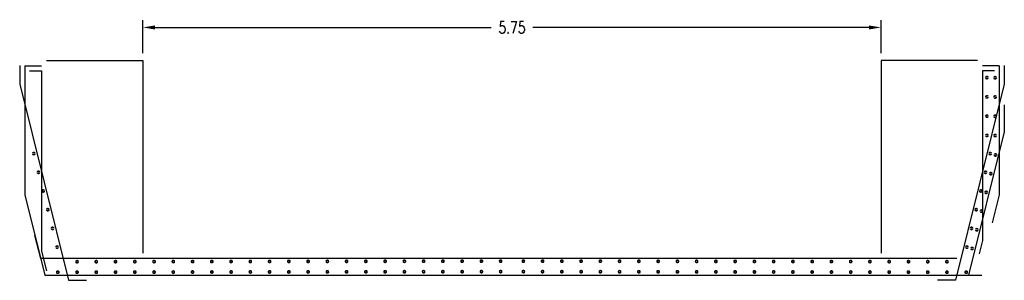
# Model space of a CAD drawing. Header units: metres. Extents: x 719936 to 720643, y 9143565 to 9144018.
# Tile 52 of 56: x 720600.69 to 720608.36, y 9143934.27 to 9143936.3. Entities that reach past the tile are written whole.
import ezdxf

# ---------------------------------------------------------------- set-up
doc = ezdxf.new("R2010")
doc.units = ezdxf.units.M
for name, color, linetype in [('2MURO', 2, 'Continuous'), ('AIR_NOTAS A-3', 7, 'Continuous'), ('Layer2 (.10)', 1, 'Continuous')]:
    doc.layers.add(name, color=color, linetype=linetype)
doc.layers.add('punto 01', color=4, linetype='Continuous', lineweight=5)
doc.styles.add('SIMPLEX', font='simplex.shx', dxfattribs={"width": 0.75})
doc.dimstyles.new('ART -75-A3-horiz', dxfattribs={"dimscale": 0.075, "dimtxt": 1.25, "dimasz": 1.25, "dimexe": 0.75, "dimexo": 0.75, "dimgap": 0.75, "dimtad": 0, "dimtih": 1, "dimtoh": 1, "dimzin": 1, "dimdsep": 46, "dimtxsty": 'SIMPLEX', "dimcen": 0.75, "dimdle": 1.5, "dimclrd": 1, "dimclre": 1, "dimclrt": 7, "dimadec": 0, "dimazin": 0, "dimtfac": 1, "dimtofl": 0, "dimtmove": 2, "dimatfit": 3, "dimfxl": 1.5, "dimtolj": 1, "dimtzin": 1, "dimarcsym": 0})

# ---------------------------------------------------------------- blocks, each defined once
blk = doc.blocks.new('*U779')
at = {"layer": 'punto 01', "color": 2, "const_width": 0.0125}
blk.add_lwpolyline([(0.0088, 0, 1), (-0.0088, 0, 1)], format="xyb", close=True, dxfattribs=at)
blk = doc.blocks.new('*U778')
at = {"layer": '2MURO', "color": 0, "linetype": 'ByBlock', "lineweight": -2, "transparency": 16777216}
for p in [(0, 0.75), (0, 0.6), (0, 0.45), (0, 0.3), (0, 0.15), (0, 0)]:
    blk.add_blockref('*U779', p, dxfattribs=at)
blk = doc.blocks.new('*U781')
at = {"layer": 'punto 01', "color": 2, "const_width": 0.0125}
blk.add_lwpolyline([(0.0088, 0, 1), (-0.0088, 0, 1)], format="xyb", close=True, dxfattribs=at)
blk = doc.blocks.new('*U780')
at = {"layer": '2MURO', "color": 0, "linetype": 'ByBlock', "lineweight": -2, "transparency": 16777216}
for p in [(0, 3.45), (0, 3.3), (0, 3.15), (0, 3), (0, 2.85), (0, 2.7), (0, 2.55), (0, 2.4), (0, 2.25), (0, 2.1), (0, 1.95), (0, 1.8), (0, 1.65), (0, 1.5), (0, 1.35), (0, 1.2), (0, 1.05), (0, 0.9), (0, 0.75), (0, 0.6), (0, 0.45), (0, 0.3), (0, 0.15), (0, 0)]:
    blk.add_blockref('*U781', p, dxfattribs=at)
blk = doc.blocks.new('*U783')
at = {"layer": 'punto 01', "color": 2, "const_width": 0.0125}
blk.add_lwpolyline([(0.0088, 0, 1), (-0.0088, 0, 1)], format="xyb", close=True, dxfattribs=at)
blk = doc.blocks.new('*U782')
at = {"layer": '2MURO', "color": 0, "linetype": 'ByBlock', "lineweight": -2, "transparency": 16777216}
for p in [(0, 3.3), (0, 3.15), (0, 3), (0, 2.85), (0, 2.7), (0, 2.55), (0, 2.4), (0, 2.25), (0, 2.1), (0, 1.95), (0, 1.8), (0, 1.65), (0, 1.5), (0, 1.35), (0, 1.2), (0, 1.05), (0, 0.9), (0, 0.75), (0, 0.6), (0, 0.45), (0, 0.3), (0, 0.15), (0, 0)]:
    blk.add_blockref('*U783', p, dxfattribs=at)
blk = doc.blocks.new('*U794')
at = {"layer": 'punto 01', "color": 2, "const_width": 0.0125}
blk.add_lwpolyline([(0.0088, 0, 1), (-0.0088, 0, 1)], format="xyb", close=True, dxfattribs=at)
blk = doc.blocks.new('*U795')
at = {"layer": '2MURO', "color": 0, "linetype": 'ByBlock', "lineweight": -2, "transparency": 16777216}
for p in [(0, 0.45), (0, 0.3), (0, 0.15), (0, 0)]:
    blk.add_blockref('*U794', p, dxfattribs=at)
blk = doc.blocks.new('*U785')
at = {"layer": 'punto 01', "color": 2, "const_width": 0.0125}
blk.add_lwpolyline([(0.0088, 0, 1), (-0.0088, 0, 1)], format="xyb", close=True, dxfattribs=at)
blk = doc.blocks.new('*U784')
at = {"layer": '2MURO', "color": 0, "linetype": 'ByBlock', "lineweight": -2, "transparency": 16777216}
for p in [(0, 0.45), (0, 0.3), (0, 0.15), (0, 0)]:
    blk.add_blockref('*U785', p, dxfattribs=at)
blk = doc.blocks.new('*U787')
at = {"layer": 'punto 01', "color": 2, "const_width": 0.0125}
blk.add_lwpolyline([(0.0088, 0, 1), (-0.0088, 0, 1)], format="xyb", close=True, dxfattribs=at)
blk = doc.blocks.new('*U786')
at = {"layer": '2MURO', "color": 0, "linetype": 'ByBlock', "lineweight": -2, "transparency": 16777216}
for p in [(0, 0.75), (0, 0.6), (0, 0.45), (0, 0.3), (0, 0.15), (0, 0)]:
    blk.add_blockref('*U787', p, dxfattribs=at)
blk = doc.blocks.new('*U789')
at = {"layer": 'punto 01', "color": 2, "const_width": 0.0125}
blk.add_lwpolyline([(0.0088, 0, 1), (-0.0088, 0, 1)], format="xyb", close=True, dxfattribs=at)
blk = doc.blocks.new('*U788')
at = {"layer": '2MURO', "color": 0, "linetype": 'ByBlock', "lineweight": -2, "transparency": 16777216}
for p in [(0, 0.75), (0, 0.6), (0, 0.45), (0, 0.3), (0, 0.15), (0, 0)]:
    blk.add_blockref('*U789', p, dxfattribs=at)
blk = doc.blocks.new('*U791')
at = {"layer": 'punto 01', "color": 2, "const_width": 0.0125}
blk.add_lwpolyline([(0.0088, 0, 1), (-0.0088, 0, 1)], format="xyb", close=True, dxfattribs=at)
blk = doc.blocks.new('*U790')
at = {"layer": '2MURO', "color": 0, "linetype": 'ByBlock', "lineweight": -2, "transparency": 16777216}
for p in [(0, 3.45), (0, 3.3), (0, 3.15), (0, 3), (0, 2.85), (0, 2.7), (0, 2.55), (0, 2.4), (0, 2.25), (0, 2.1), (0, 1.95), (0, 1.8), (0, 1.65), (0, 1.5), (0, 1.35), (0, 1.2), (0, 1.05), (0, 0.9), (0, 0.75), (0, 0.6), (0, 0.45), (0, 0.3), (0, 0.15), (0, 0)]:
    blk.add_blockref('*U791', p, dxfattribs=at)
blk = doc.blocks.new('*U793')
at = {"layer": 'punto 01', "color": 2, "const_width": 0.0125}
blk.add_lwpolyline([(0.0088, 0, 1), (-0.0088, 0, 1)], format="xyb", close=True, dxfattribs=at)
blk = doc.blocks.new('*U792')
at = {"layer": '2MURO', "color": 0, "linetype": 'ByBlock', "lineweight": -2, "transparency": 16777216}
for p in [(0, 3.3), (0, 3.15), (0, 3), (0, 2.85), (0, 2.7), (0, 2.55), (0, 2.4), (0, 2.25), (0, 2.1), (0, 1.95), (0, 1.8), (0, 1.65), (0, 1.5), (0, 1.35), (0, 1.2), (0, 1.05), (0, 0.9), (0, 0.75), (0, 0.6), (0, 0.45), (0, 0.3), (0, 0.15), (0, 0)]:
    blk.add_blockref('*U793', p, dxfattribs=at)
blk = doc.blocks.new('*D796')
at = {"layer": 'AIR_NOTAS A-3', "color": 1, "lineweight": -2, "transparency": 16777216}
for p, q in [((720601.6541, 9143936.0382), (720601.6541, 9143936.2956)), ((720601.7479, 9143936.2394), (720604.3657, 9143936.2394)), ((720607.3104, 9143936.2394), (720604.6925, 9143936.2394)), ((720607.4041, 9143936.0382), (720607.4041, 9143936.2956))]:
    blk.add_line(p, q, dxfattribs=at)
at = {"layer": 'AIR_NOTAS A-3', "color": 1, "transparency": 16777216}
for points in [[(720601.7479, 9143936.255), (720601.7479, 9143936.2237), (720601.6541, 9143936.2394)], [(720607.3104, 9143936.255), (720607.3104, 9143936.2237), (720607.4041, 9143936.2394)]]:
    blk.add_solid(points, dxfattribs=at)
at = {"layer": 'Defpoints', "color": 0, "transparency": 16777216}
for p in [(720607.4041, 9143936.2394), (720601.6541, 9143935.982), (720607.4041, 9143935.982)]:
    blk.add_point(p, dxfattribs=at)
at = {"layer": 'AIR_NOTAS A-3', "color": 7, "transparency": 16777216, "insert": (720604.5291, 9143936.2394), "char_height": 0.09375, "attachment_point": 5, "style": 'SIMPLEX'}
blk.add_mtext('\\A1;5.75', dxfattribs=at)

msp = doc.modelspace()

# ---------------------------------------------------------------- linework, layer by layer
at = {"layer": 'Layer2 (.10)'}
for p, q in [((720600.6941, 9143935.9446), (720600.6941, 9143935.7971)), ((720600.7341, 9143935.942), (720600.7341, 9143934.9361)), ((720608.3241, 9143935.942), (720608.3241, 9143934.9361)), ((720608.3641, 9143935.9446), (720608.3641, 9143935.7971)), ((720608.1941, 9143935.902), (720608.1941, 9143934.5811)), ((720600.6941, 9143935.7971), (720601.0754, 9143934.272)), ((720608.3641, 9143935.7971), (720607.9829, 9143934.272)), ((720608.3641, 9143935.6361), (720608.3641, 9143935.426)), ((720608.3641, 9143935.426), (720608.0856, 9143934.312)), ((720600.7341, 9143934.9361), (720600.8902, 9143934.312)), ((720608.3241, 9143934.9361), (720608.2701, 9143934.7199)), ((720608.1941, 9143934.5811), (720608.168, 9143934.4767)), ((720600.8902, 9143934.312), (720608.1893, 9143934.312))]:
    msp.add_line(p, q, dxfattribs=at)
at = {"layer": 'Layer2 (.10)', "flags": 128}
for points in [[(720600.7341, 9143935.942), (720600.8641, 9143935.942)], [(720600.9041, 9143935.982), (720601.6541, 9143935.982)], [(720601.6541, 9143935.982), (720601.6541, 9143934.482)], [(720608.1541, 9143935.982), (720607.4041, 9143935.982)], [(720607.4041, 9143935.982), (720607.4041, 9143934.482)], [(720608.1541, 9143935.982), (720607.4041, 9143935.982)], [(720607.4041, 9143935.982), (720607.4041, 9143934.482)], [(720608.3241, 9143935.942), (720608.1941, 9143935.942)], [(720600.7703, 9143935.902), (720600.8641, 9143935.902)], [(720600.8641, 9143935.902), (720600.8641, 9143934.4979), (720600.902, 9143934.3463)], [(720608.288, 9143935.902), (720608.1941, 9143935.902)], [(720607.9941, 9143934.442), (720600.8577, 9143934.442), (720600.8133, 9143934.6192)], [(720601.0754, 9143934.272), (720601.2154, 9143934.272)], [(720607.9829, 9143934.272), (720607.8429, 9143934.272)]]:
    msp.add_lwpolyline(points, dxfattribs=at)

# ---------------------------------------------------------------- block references
at = {"layer": '2MURO', "xscale": -1}
for name, p, rotation in [('*U795', (720608.2286, 9143935.849), 180), ('*U784', (720608.2924, 9143935.8482), 180), ('*U788', (720608.2543, 9143935.2579), 165.963756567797), ('*U786', (720608.2952, 9143935.2472), 165.963756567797), ('*U792', (720607.9175, 9143934.4166), 89.92314563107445), ('*U790', (720608.0675, 9143934.3348), 89.92314563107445)]:
    msp.add_blockref(name, p, dxfattribs=dict(at, rotation=rotation))
at = {"layer": '2MURO'}
for name, p, rotation in [('*U778', (720600.8039, 9143935.2579), 194.036243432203), ('*U782', (720601.1407, 9143934.4166), 270.0768543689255), ('*U780', (720600.9908, 9143934.3348), 270.0768543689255)]:
    msp.add_blockref(name, p, dxfattribs=dict(at, rotation=rotation))

# ---------------------------------------------------------------- dimensions: what is measured, and where the dimension line sits
at = {"layer": 'AIR_NOTAS A-3'}
dim = msp.add_linear_dim(base=(720607.4041, 9143936.2394), p1=(720601.6541, 9143935.982), p2=(720607.4041, 9143935.982), dimstyle='ART -75-A3-horiz', dxfattribs=at)
dim.commit()
dim.dimension.update_dxf_attribs({"geometry": '*D796', "text_midpoint": (720604.5291, 9143936.2394)})

doc.saveas('drawing.dxf')
